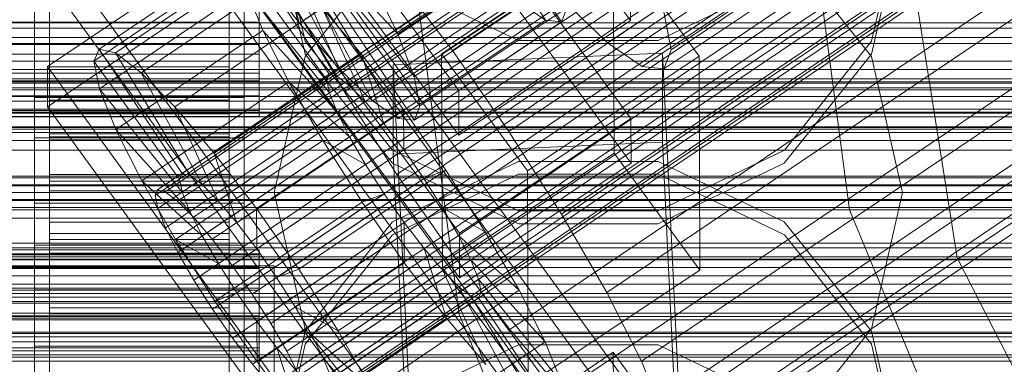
# Model space of a CAD drawing. Header units: millimetres. Extents: x -1970 to 61924, y -58230 to 6847.
# Tile 183 of 256: x 132 to 198, y -34286 to -34263. Entities that reach past the tile are written whole.
import ezdxf

# ---------------------------------------------------------------- set-up
doc = ezdxf.new("R2010")
doc.units = ezdxf.units.MM
for name, color, linetype, lineweight in [('COTAS_O', 1, 'Continuous', 0), ('COTAS_P', 1, 'Continuous', 0), ('frontal_briquetadora', 7, 'Continuous', 0), ('frontal_C01', 7, 'Continuous', 0), ('frontal_C02', 7, 'Continuous', 0), ('frontal_C03', 7, 'Continuous', 0), ('frontal_mezcladora', 7, 'Continuous', 0), ('frontal_secador', 7, 'Continuous', 0)]:
    doc.layers.add(name, color=color, linetype=linetype, lineweight=lineweight)
doc.dimstyles.new('R19_100', dxfattribs={"dimtxt": 250, "dimasz": 150, "dimexe": 150, "dimexo": 80, "dimgap": 100, "dimtad": 1, "dimtih": 1, "dimtoh": 1, "dimdsep": 46, "dimcen": 0.09, "dimadec": 0, "dimazin": 0, "dimtfac": 1, "dimtdec": 4, "dimtofl": 0, "dimtmove": 0, "dimatfit": 3, "dimfxl": 1, "dimtolj": 1, "dimtzin": 0, "dimarcsym": 0})

# ---------------------------------------------------------------- blocks, each defined once
blk = doc.blocks.new('DIM_R26_43')
at = {"layer": 'COTAS_P'}
for p, q in [((-1750, -34600), (-1600, -34555)), ((2600, -34600), (2450, -34555)), ((-1750, -35500), (-1750, -34600)), ((-1750, -34600), (2600, -34600)), ((-1750, -34600), (-1600, -34645)), ((2600, -34600), (2450, -34645)), ((2600, -35500), (2600, -34600))]:
    blk.add_line(p, q, dxfattribs=at)
blk.add_text('4350 P', height=250, dxfattribs=at).set_placement((425, -34500))
blk = doc.blocks.new('DIM_R26_46')
at = {"layer": 'COTAS_O'}
for p, q in [((-1725, -33700), (-1575, -33655)), ((1725, -33700), (1575, -33655)), ((-1725, -34400), (-1725, -33700)), ((-1725, -33700), (1725, -33700)), ((-1725, -33700), (-1575, -33745)), ((1725, -33700), (1575, -33745)), ((1725, -34400), (1725, -33700))]:
    blk.add_line(p, q, dxfattribs=at)
blk.add_text('3450 O', height=250, dxfattribs=at).set_placement((0, -33600))
blk = doc.blocks.new('DIM_R26_49')
at = {"layer": 'COTAS_O'}
for p, q in [((-650, -34200), (-500, -34155)), ((650, -34200), (500, -34155)), ((-650, -34900), (-650, -34200)), ((-650, -34200), (650, -34200)), ((-650, -34200), (-500, -34245)), ((650, -34200), (500, -34245)), ((650, -34900), (650, -34200))]:
    blk.add_line(p, q, dxfattribs=at)
blk.add_text('1300 O', height=250, dxfattribs=at).set_placement((0, -34100))

msp = doc.modelspace()

# ---------------------------------------------------------------- linework, layer by layer
at = {"layer": 'frontal_briquetadora'}
for p, q in [((149, -34255.753), (151.08, -34264.86)), ((188.92, -34264.86), (191, -34255.753)), ((151.08, -34265.737), (149, -34256.636)), ((191, -34256.636), (188.92, -34265.737)), ((156.906, -34258.582), (151.08, -34265.888)), ((188.92, -34265.888), (183.094, -34258.582)), ((156.907, -34260.779), (165.327, -34264.821)), ((174.673, -34264.821), (183.093, -34260.779)), ((-160, -34265.027), (200, -34265.027)), ((151.08, -34264.86), (156.906, -34272.168)), ((165.327, -34264.821), (174.673, -34264.821)), ((183.094, -34272.168), (188.92, -34264.86)), ((151.08, -34265.888), (149, -34275)), ((156.907, -34273.035), (151.08, -34265.737)), ((188.92, -34265.737), (183.093, -34273.035)), ((191, -34275), (188.92, -34265.888)), ((200, -34268.884), (-160, -34268.884)), ((156.906, -34272.168), (165.326, -34276.228)), ((174.674, -34276.228), (183.094, -34272.168)), ((165.327, -34272.915), (156.907, -34276.965)), ((165.327, -34277.085), (156.907, -34273.035)), ((174.673, -34272.915), (165.327, -34272.915)), ((183.093, -34276.965), (174.673, -34272.915)), ((183.093, -34273.035), (174.673, -34277.085)), ((156.906, -34277.832), (165.326, -34273.772)), ((165.326, -34273.772), (174.674, -34273.772)), ((174.674, -34273.772), (183.094, -34277.832)), ((200, -34275), (-160, -34275)), ((149, -34275), (131, -34275)), ((151.08, -34284.112), (149, -34275)), ((191, -34275), (188.92, -34284.112)), ((200, -34275), (191, -34275)), ((165.326, -34276.228), (174.674, -34276.228)), ((156.907, -34276.965), (151.08, -34284.263)), ((174.673, -34277.085), (165.327, -34277.085)), ((188.92, -34284.263), (183.093, -34276.965)), ((151.08, -34285.14), (156.906, -34277.832)), ((183.094, -34277.832), (188.92, -34285.14)), ((200, -34281.116), (-160, -34281.116)), ((151.08, -34284.263), (149, -34293.364)), ((156.906, -34291.418), (151.08, -34284.112)), ((188.92, -34284.112), (183.094, -34291.418)), ((191, -34293.364), (188.92, -34284.263)), ((-160, -34284.973), (200, -34284.973)), ((149, -34294.247), (151.08, -34285.14)), ((156.907, -34289.221), (165.327, -34285.179)), ((165.327, -34285.179), (174.673, -34285.179)), ((174.673, -34285.179), (183.093, -34289.221)), ((188.92, -34285.14), (191, -34294.247))]:
    msp.add_line(p, q, dxfattribs=at)
at = {"layer": 'frontal_C01'}
for p, q in [((141.045, -34275.202), (354.844, -34130.973)), ((141.218, -34274.815), (355.017, -34130.587)), ((141.731, -34274.939), (355.53, -34130.711)), ((142.549, -34275.565), (356.348, -34131.336)), ((141.224, -34276.072), (355.022, -34131.843)), ((143.617, -34276.649), (357.415, -34132.421)), ((141.742, -34277.366), (355.541, -34133.138)), ((144.861, -34278.119), (358.659, -34133.89)), ((142.565, -34278.996), (356.363, -34134.768)), ((359.995, -34135.645), (146.196, -34279.873)), ((143.635, -34280.852), (357.434, -34136.624)), ((147.533, -34281.793), (361.332, -34137.564)), ((144.881, -34282.806), (358.68, -34138.578)), ((148.779, -34283.747), (362.578, -34139.518)), ((146.218, -34284.726), (360.017, -34140.498)), ((149.85, -34285.602), (363.648, -34141.374)), ((345.231, -34141.17), (160.922, -34265.504)), ((147.554, -34286.48), (361.352, -34142.252)), ((150.672, -34287.233), (364.471, -34143.005)), ((148.798, -34287.95), (362.596, -34143.721)), ((151.191, -34288.527), (364.989, -34144.299)), ((153.694, -34268.268), (338.003, -34143.933)), ((149.865, -34289.034), (363.664, -34144.806)), ((150.683, -34289.659), (364.482, -34145.431)), ((151.196, -34289.783), (364.995, -34145.555)), ((151.369, -34289.397), (365.168, -34145.169)), ((164.693, -34270.922), (349.002, -34146.587)), ((157.211, -34273.783), (341.52, -34149.448)), ((168.21, -34276.437), (352.519, -34152.103)), ((160.982, -34279.201), (345.291, -34154.866)), ((171.232, -34281.674), (355.541, -34157.34)), ((164.752, -34284.152), (349.061, -34159.817)), ((173.554, -34286.276), (357.863, -34161.941)), ((168.263, -34288.299), (352.572, -34163.964)), ((175.016, -34289.929), (359.326, -34165.594)), ((171.275, -34291.359), (355.584, -34167.025)), ((175.521, -34292.384), (359.83, -34168.049)), ((173.584, -34293.124), (357.893, -34168.79)), ((175.032, -34293.474), (359.341, -34169.139)), ((145.277, -34250.21), (172.809, -34288.064)), ((172.821, -34290.76), (145.289, -34252.906)), ((161.341, -34295.801), (133.809, -34257.946)), ((137.313, -34265.395), (147.143, -34258.764)), ((147.143, -34258.764), (152.686, -34267.079)), ((133.847, -34266.574), (145.315, -34258.838)), ((138.396, -34265.656), (148.226, -34259.025)), ((145.315, -34258.838), (172.847, -34296.692)), ((148.226, -34259.025), (153.199, -34267.203)), ((133, -34306.231), (133, -34260.008)), ((136.948, -34266.21), (146.777, -34259.579)), ((146.777, -34259.579), (152.513, -34267.465)), ((147, -34260.008), (147, -34306.231)), ((133.821, -34260.642), (161.353, -34298.497)), ((140.123, -34266.977), (149.953, -34260.345)), ((149.953, -34260.345), (154.017, -34267.828)), ((157.152, -34260.553), (160.922, -34265.504)), ((137.325, -34268.047), (147.155, -34261.415)), ((147.155, -34261.415), (152.692, -34268.335)), ((147.155, -34261.415), (148.249, -34264.148)), ((145.327, -34261.534), (133.859, -34269.27)), ((172.859, -34299.388), (145.327, -34261.534)), ((133, -34262.704), (133, -34308.927)), ((142.377, -34269.266), (152.207, -34262.635)), ((147, -34308.927), (147, -34262.704)), ((154.833, -34265.737), (152.207, -34262.635)), ((152.207, -34262.635), (155.085, -34268.913)), ((153.694, -34268.268), (150.672, -34263.031)), ((138.419, -34270.779), (148.249, -34264.148)), ((148.249, -34264.148), (153.21, -34269.629)), ((148.249, -34264.148), (149.985, -34267.59)), ((136.948, -34266.21), (137.313, -34265.395)), ((142.856, -34273.71), (137.313, -34265.395)), ((137.313, -34265.395), (138.396, -34265.656)), ((143.369, -34273.834), (138.396, -34265.656)), ((138.396, -34265.656), (140.123, -34266.977)), ((145.003, -34272.368), (154.833, -34265.737)), ((157.653, -34269.44), (154.833, -34265.737)), ((154.833, -34265.737), (156.329, -34270.382)), ((160.922, -34265.504), (164.693, -34270.922)), ((133.859, -34269.27), (133.847, -34266.574)), ((161.379, -34304.428), (133.847, -34266.574)), ((142.683, -34274.096), (136.948, -34266.21)), ((137.325, -34268.047), (136.948, -34266.21)), ((144.188, -34274.46), (140.123, -34266.977)), ((140.123, -34266.977), (142.377, -34269.266)), ((152.686, -34267.079), (142.856, -34273.71)), ((153.199, -34267.203), (143.369, -34273.834)), ((152.513, -34267.465), (152.686, -34267.079)), ((152.686, -34267.079), (153.199, -34267.203)), ((153.199, -34267.203), (154.017, -34267.828)), ((140.156, -34274.221), (149.985, -34267.59)), ((152.513, -34267.465), (142.683, -34274.096)), ((154.017, -34267.828), (144.188, -34274.46)), ((149.985, -34267.59), (154.033, -34271.26)), ((149.985, -34267.59), (152.246, -34271.507)), ((152.692, -34268.335), (152.513, -34267.465)), ((154.017, -34267.828), (155.085, -34268.913)), ((133, -34271.332), (133, -34268.636)), ((133, -34268.636), (147, -34268.636)), ((133, -34314.858), (133, -34268.636)), ((142.862, -34274.966), (137.325, -34268.047)), ((138.419, -34270.779), (137.325, -34268.047)), ((152.692, -34268.335), (142.862, -34274.966)), ((147, -34268.636), (147, -34271.332)), ((147, -34268.636), (147, -34314.858)), ((153.21, -34269.629), (152.692, -34268.335)), ((157.211, -34273.783), (153.694, -34268.268)), ((133.859, -34269.27), (161.391, -34307.125)), ((134, -34278.819), (134, -34268.82)), ((134, -34268.82), (134, -34269.412)), ((134, -34268.82), (146, -34268.82)), ((134, -34269.522), (134, -34268.82)), ((145.255, -34275.544), (142.377, -34269.266)), ((142.377, -34269.266), (145.003, -34272.368)), ((155.085, -34268.913), (145.255, -34275.544)), ((146, -34269.412), (146, -34268.82)), ((146, -34268.82), (146, -34278.819)), ((146, -34268.82), (146, -34269.522)), ((155.085, -34268.913), (156.329, -34270.382)), ((134, -34279.1), (134, -34269.412)), ((134, -34269.412), (134, -34271.259)), ((134, -34269.412), (146, -34269.412)), ((134, -34279.152), (134, -34269.522)), ((134, -34269.522), (146, -34269.522)), ((134, -34271.471), (134, -34269.522)), ((153.21, -34269.629), (143.38, -34276.261)), ((146, -34271.259), (146, -34269.412)), ((146, -34269.412), (146, -34279.1)), ((146, -34269.522), (146, -34279.152)), ((146, -34269.522), (146, -34271.471)), ((157.653, -34269.44), (147.823, -34276.071)), ((154.033, -34271.26), (153.21, -34269.629)), ((157.665, -34272.136), (157.653, -34269.44)), ((160.474, -34273.493), (157.653, -34269.44)), ((156.329, -34270.382), (146.499, -34277.013)), ((156.329, -34270.382), (157.665, -34272.136)), ((134, -34279.974), (134, -34271.259)), ((134, -34271.259), (134, -34274.234)), ((134, -34271.259), (146, -34271.259)), ((143.38, -34276.261), (138.419, -34270.779)), ((140.156, -34274.221), (138.419, -34270.779)), ((154.033, -34271.26), (144.203, -34277.891)), ((146, -34274.234), (146, -34271.259)), ((146, -34271.259), (146, -34279.974)), ((155.103, -34273.116), (154.033, -34271.26)), ((164.693, -34270.922), (168.21, -34276.437)), ((147, -34271.332), (133, -34271.332)), ((133, -34271.332), (133, -34317.555)), ((134, -34280.075), (134, -34271.471)), ((134, -34271.471), (146, -34271.471)), ((134, -34274.535), (134, -34271.471)), ((142.416, -34278.139), (152.246, -34271.507)), ((146, -34271.471), (146, -34280.075)), ((146, -34271.471), (146, -34274.535)), ((147, -34317.555), (147, -34271.332)), ((152.246, -34271.507), (155.103, -34273.116)), ((152.246, -34271.507), (154.877, -34275.633)), ((146.499, -34277.013), (145.003, -34272.368)), ((145.003, -34272.368), (147.823, -34276.071)), ((147.835, -34278.768), (157.665, -34272.136)), ((157.665, -34272.136), (159.001, -34274.056)), ((155.103, -34273.116), (145.274, -34279.747)), ((156.35, -34275.07), (155.103, -34273.116)), ((142.856, -34273.71), (142.683, -34274.096)), ((143.369, -34273.834), (142.856, -34273.71)), ((144.188, -34274.46), (143.369, -34273.834)), ((150.644, -34280.124), (160.474, -34273.493)), ((160.982, -34279.201), (157.211, -34273.783)), ((160.474, -34273.493), (159.001, -34274.056)), ((163.105, -34277.619), (160.474, -34273.493)), ((134, -34281.384), (134, -34274.234)), ((134, -34274.234), (134, -34278.135)), ((134, -34274.234), (146, -34274.234)), ((134, -34281.526), (134, -34274.535)), ((134, -34274.535), (146, -34274.535)), ((134, -34278.503), (134, -34274.535)), ((144.203, -34277.891), (140.156, -34274.221)), ((142.416, -34278.139), (140.156, -34274.221)), ((142.683, -34274.096), (142.862, -34274.966)), ((145.255, -34275.544), (144.188, -34274.46)), ((146, -34278.135), (146, -34274.234)), ((146, -34274.234), (146, -34281.384)), ((146, -34274.535), (146, -34281.526)), ((146, -34274.535), (146, -34278.503)), ((159.001, -34274.056), (149.171, -34280.687)), ((159.001, -34274.056), (160.247, -34276.01)), ((141.045, -34275.202), (141.218, -34274.815)), ((141.224, -34276.072), (141.045, -34275.202)), ((141.218, -34274.815), (141.731, -34274.939)), ((141.731, -34274.939), (142.549, -34275.565)), ((142.862, -34274.966), (143.38, -34276.261)), ((156.35, -34275.07), (146.52, -34281.701)), ((154.877, -34275.633), (156.35, -34275.07)), ((157.686, -34276.99), (156.35, -34275.07)), ((142.549, -34275.565), (143.617, -34276.649)), ((145.047, -34282.264), (154.877, -34275.633)), ((146.499, -34277.013), (145.255, -34275.544)), ((154.877, -34275.633), (157.698, -34279.686)), ((141.742, -34277.366), (141.224, -34276.072)), ((143.38, -34276.261), (144.203, -34277.891)), ((147.823, -34276.071), (147.835, -34278.768)), ((147.823, -34276.071), (150.644, -34280.124)), ((160.247, -34276.01), (150.417, -34282.642)), ((163.105, -34277.619), (160.247, -34276.01)), ((160.247, -34276.01), (161.318, -34277.866)), ((168.21, -34276.437), (171.232, -34281.674)), ((143.617, -34276.649), (144.861, -34278.119)), ((147.835, -34278.768), (146.499, -34277.013)), ((157.686, -34276.99), (147.856, -34283.621)), ((157.698, -34279.686), (157.686, -34276.99)), ((159.022, -34278.744), (157.686, -34276.99)), ((142.565, -34278.996), (141.742, -34277.366)), ((161.318, -34277.866), (151.488, -34284.497)), ((153.275, -34284.25), (163.105, -34277.619)), ((165.365, -34281.536), (161.318, -34277.866)), ((161.318, -34277.866), (162.14, -34279.497)), ((165.365, -34281.536), (163.105, -34277.619)), ((134, -34283.232), (134, -34278.135)), ((134, -34278.135), (134, -34282.696)), ((134, -34278.135), (146, -34278.135)), ((134, -34283.406), (134, -34278.503)), ((134, -34278.503), (146, -34278.503)), ((134, -34283.107), (134, -34278.503)), ((145.274, -34279.747), (142.416, -34278.139)), ((145.047, -34282.264), (142.416, -34278.139)), ((144.203, -34277.891), (145.274, -34279.747)), ((144.861, -34278.119), (146.196, -34279.873)), ((146, -34282.696), (146, -34278.135)), ((146, -34278.135), (146, -34283.232)), ((146, -34278.503), (146, -34283.406)), ((146, -34278.503), (146, -34283.107)), ((-148, -34278.819), (148, -34278.819)), ((-148, -34279.1), (148, -34279.1)), ((-148, -34279.152), (148, -34279.152)), ((134, -34279.1), (134, -34278.819)), ((146, -34278.819), (134, -34278.819)), ((134, -34278.819), (134, -34279.152)), ((134, -34279.974), (134, -34279.1)), ((146, -34279.1), (134, -34279.1)), ((146, -34279.152), (134, -34279.152)), ((134, -34279.152), (134, -34280.075)), ((143.635, -34280.852), (142.565, -34278.996)), ((146, -34278.819), (146, -34279.1)), ((146, -34279.152), (146, -34278.819)), ((146, -34279.1), (146, -34279.974)), ((146, -34280.075), (146, -34279.152)), ((149.171, -34280.687), (147.835, -34278.768)), ((148, -34279.1), (148, -34278.819)), ((148, -34278.819), (148, -34279.152)), ((148, -34279.974), (148, -34279.1)), ((148, -34279.152), (148, -34280.075)), ((159.022, -34278.744), (149.192, -34285.375)), ((160.518, -34283.389), (159.022, -34278.744)), ((160.266, -34280.213), (159.022, -34278.744)), ((145.274, -34279.747), (146.52, -34281.701)), ((147.868, -34286.317), (157.698, -34279.686)), ((162.14, -34279.497), (152.311, -34286.128)), ((157.698, -34279.686), (160.518, -34283.389)), ((164.752, -34284.152), (160.982, -34279.201)), ((167.102, -34284.978), (162.14, -34279.497)), ((162.14, -34279.497), (162.659, -34280.791)), ((-148, -34279.974), (148, -34279.974)), ((-148, -34280.075), (148, -34280.075)), ((134, -34281.384), (134, -34279.974)), ((146, -34279.974), (134, -34279.974)), ((146, -34280.075), (134, -34280.075)), ((134, -34280.075), (134, -34281.526)), ((146, -34279.974), (146, -34281.384)), ((146, -34281.526), (146, -34280.075)), ((146.196, -34279.873), (147.533, -34281.793)), ((148, -34281.384), (148, -34279.974)), ((148, -34280.075), (148, -34281.526)), ((149.171, -34280.687), (150.644, -34280.124)), ((160.266, -34280.213), (150.436, -34286.844)), ((150.644, -34280.124), (153.275, -34284.25)), ((163.144, -34286.491), (160.266, -34280.213)), ((161.333, -34281.298), (160.266, -34280.213)), ((144.881, -34282.806), (143.635, -34280.852)), ((150.417, -34282.642), (149.171, -34280.687)), ((162.659, -34280.791), (152.829, -34287.422)), ((168.196, -34287.711), (162.659, -34280.791)), ((162.659, -34280.791), (162.837, -34281.661)), ((-148, -34281.384), (148, -34281.384)), ((-148, -34281.526), (148, -34281.526)), ((134, -34283.232), (134, -34281.384)), ((146, -34281.384), (134, -34281.384)), ((146, -34281.526), (134, -34281.526)), ((134, -34281.526), (134, -34283.406)), ((146.52, -34281.701), (145.047, -34282.264)), ((146, -34281.384), (146, -34283.232)), ((146, -34283.406), (146, -34281.526)), ((146.52, -34281.701), (147.856, -34283.621)), ((147.533, -34281.793), (148.779, -34283.747)), ((148, -34283.232), (148, -34281.384)), ((148, -34281.526), (148, -34283.406)), ((161.333, -34281.298), (151.503, -34287.929)), ((162.837, -34281.661), (153.008, -34288.292)), ((155.535, -34288.167), (165.365, -34281.536)), ((165.397, -34288.781), (161.333, -34281.298)), ((162.151, -34281.923), (161.333, -34281.298)), ((162.837, -34281.661), (162.664, -34282.047)), ((168.573, -34289.547), (162.837, -34281.661)), ((167.102, -34284.978), (165.365, -34281.536)), ((171.232, -34281.674), (173.554, -34286.276)), ((147.868, -34286.317), (145.047, -34282.264)), ((162.151, -34281.923), (152.321, -34288.554)), ((162.664, -34282.047), (152.835, -34288.678)), ((167.125, -34290.101), (162.151, -34281.923)), ((162.664, -34282.047), (162.151, -34281.923)), ((168.208, -34290.362), (162.664, -34282.047)), ((134, -34282.696), (134, -34285.392)), ((146, -34282.696), (134, -34282.696)), ((134, -34282.696), (134, -34287.606)), ((134, -34285.587), (134, -34283.107)), ((134, -34283.107), (146, -34283.107)), ((134, -34288.031), (134, -34283.107)), ((146.218, -34284.726), (144.881, -34282.806)), ((146, -34285.392), (146, -34282.696)), ((146, -34287.606), (146, -34282.696)), ((146, -34283.107), (146, -34285.587)), ((146, -34283.107), (146, -34288.031)), ((151.488, -34284.497), (150.417, -34282.642)), ((150.417, -34282.642), (153.275, -34284.25)), ((-148, -34283.232), (148, -34283.232)), ((-148, -34283.406), (148, -34283.406)), ((134, -34285.392), (134, -34283.232)), ((146, -34283.232), (134, -34283.232)), ((146, -34283.406), (134, -34283.406)), ((134, -34283.406), (134, -34285.587)), ((146, -34283.232), (146, -34285.392)), ((146, -34285.587), (146, -34283.406)), ((147.856, -34283.621), (147.868, -34286.317)), ((147.856, -34283.621), (149.192, -34285.375)), ((148, -34285.392), (148, -34283.232)), ((148, -34283.406), (148, -34285.587)), ((148.779, -34283.747), (149.85, -34285.602)), ((150.688, -34290.02), (160.518, -34283.389)), ((160.518, -34283.389), (163.144, -34286.491)), ((153.275, -34284.25), (155.535, -34288.167)), ((168.263, -34288.299), (164.752, -34284.152)), ((147.554, -34286.48), (146.218, -34284.726)), ((152.311, -34286.128), (151.488, -34284.497)), ((151.488, -34284.497), (155.535, -34288.167)), ((157.272, -34291.609), (167.102, -34284.978)), ((168.196, -34287.711), (167.102, -34284.978)), ((148, -34285.392), (-148, -34285.392)), ((-148, -34285.587), (148, -34285.587)), ((134, -34285.392), (146, -34285.392)), ((134, -34287.718), (134, -34285.392)), ((146, -34285.587), (134, -34285.587)), ((134, -34285.587), (134, -34287.919)), ((146, -34285.392), (146, -34287.718)), ((146, -34287.919), (146, -34285.587)), ((148, -34287.718), (148, -34285.392)), ((148, -34285.587), (148, -34287.919)), ((149.192, -34285.375), (150.688, -34290.02)), ((149.192, -34285.375), (150.436, -34286.844)), ((149.85, -34285.602), (150.672, -34287.233)), ((160.19, -34293.415), (171.658, -34285.678)), ((171.658, -34285.678), (171.715, -34298.62)), ((171.658, -34285.678), (177.394, -34293.565)), ((150.688, -34290.02), (147.868, -34286.317)), ((152.829, -34287.422), (152.311, -34286.128)), ((152.311, -34286.128), (157.272, -34291.609)), ((173.554, -34286.276), (175.016, -34289.929)), ((148.798, -34287.95), (147.554, -34286.48))]:
    msp.add_line(p, q, dxfattribs=at)
at = {"layer": 'frontal_C02'}
for p, q in [((171.275, -34264.976), (355.584, -34141.721)), ((175.521, -34265.438), (359.83, -34142.184)), ((173.584, -34266.564), (357.893, -34143.309)), ((175.032, -34266.721), (359.341, -34143.467)), ((172.821, -34263.491), (145.289, -34225.968)), ((161.341, -34268.179), (133.809, -34230.657)), ((133, -34278.518), (133, -34232.699)), ((145.315, -34232.525), (172.847, -34270.048)), ((147, -34232.699), (147, -34278.518)), ((133.821, -34233.637), (161.353, -34271.16)), ((133, -34235.68), (133, -34281.498)), ((172.859, -34273.028), (145.327, -34235.506)), ((147, -34281.498), (147, -34235.68)), ((161.379, -34277.717), (133.847, -34240.194)), ((133, -34288.055), (133, -34242.237)), ((147, -34242.237), (147, -34288.055)), ((133.859, -34243.175), (161.391, -34280.697)), ((133, -34245.217), (133, -34291.036)), ((147, -34291.036), (147, -34245.217)), ((167.125, -34263.468), (162.151, -34255.208)), ((168.208, -34263.586), (162.664, -34255.264)), ((150.688, -34263.662), (160.518, -34257.088)), ((157.272, -34264.379), (167.102, -34257.805)), ((160.19, -34265.722), (171.658, -34258.052)), ((171.658, -34258.052), (171.715, -34272.359)), ((171.658, -34258.052), (177.394, -34265.87)), ((149.192, -34258.76), (150.688, -34263.662)), ((152.311, -34259.099), (157.272, -34264.379)), ((150.688, -34263.662), (147.868, -34260.011)), ((134, -34260.137), (134, -34265.077)), ((146, -34265.077), (146, -34260.137)), ((150.436, -34260.188), (153.314, -34266.678)), ((152.829, -34260.449), (158.366, -34267.228)), ((153.314, -34266.678), (163.144, -34260.105)), ((158.366, -34267.228), (168.196, -34260.655)), ((172.809, -34260.51), (161.341, -34268.179)), ((172.821, -34263.491), (172.809, -34260.51)), ((134, -34261.281), (134, -34263.595)), ((146, -34263.595), (146, -34261.281)), ((148, -34261.281), (148, -34263.595)), ((151.503, -34261.219), (155.567, -34268.854)), ((153.008, -34261.383), (158.743, -34269.2)), ((155.535, -34260.846), (157.272, -34264.379)), ((134, -34266.576), (134, -34261.689)), ((146, -34261.689), (146, -34266.576)), ((152.321, -34261.782), (157.295, -34270.042)), ((152.835, -34261.838), (158.378, -34270.16)), ((171.275, -34264.976), (168.263, -34262.067)), ((155.567, -34268.854), (165.397, -34262.281)), ((158.743, -34269.2), (168.573, -34262.627)), ((165.397, -34262.281), (167.125, -34263.468)), ((168.208, -34263.586), (168.573, -34262.627)), ((134, -34265.091), (134, -34262.885)), ((134, -34262.885), (134, -34265.077)), ((146, -34265.077), (146, -34262.885)), ((146, -34262.885), (146, -34265.091)), ((148, -34265.091), (148, -34262.885)), ((175.016, -34262.802), (175.521, -34265.438)), ((-148, -34263.595), (148, -34263.595)), ((134, -34263.595), (134, -34266.576)), ((146, -34263.595), (134, -34263.595)), ((134, -34263.595), (134, -34265.728)), ((146, -34266.576), (146, -34263.595)), ((146, -34265.728), (146, -34263.595)), ((148, -34263.595), (148, -34265.728)), ((153.314, -34266.678), (150.688, -34263.662)), ((157.295, -34270.042), (167.125, -34263.468)), ((158.378, -34270.16), (168.208, -34263.586)), ((161.353, -34271.16), (172.821, -34263.491)), ((167.125, -34263.468), (168.208, -34263.586)), ((157.272, -34264.379), (158.366, -34267.228)), ((-148, -34265.091), (148, -34265.091)), ((134, -34265.077), (134, -34269.733)), ((134, -34265.077), (146, -34265.077)), ((134, -34267.012), (134, -34265.091)), ((134, -34265.091), (134, -34269.733)), ((146, -34265.091), (134, -34265.091)), ((146, -34269.733), (146, -34265.077)), ((146, -34269.733), (146, -34265.091)), ((146, -34265.091), (146, -34267.012)), ((148, -34267.012), (148, -34265.091)), ((173.584, -34266.564), (171.275, -34264.976)), ((-148, -34265.728), (148, -34265.728)), ((134, -34265.728), (134, -34271.077)), ((146, -34265.728), (134, -34265.728)), ((134, -34265.728), (134, -34267.532)), ((146, -34271.077), (146, -34265.728)), ((146, -34267.532), (146, -34265.728)), ((148, -34265.728), (148, -34267.532)), ((156.962, -34266.456), (174.943, -34265.663)), ((160.247, -34280.028), (160.19, -34265.722)), ((165.926, -34273.539), (160.19, -34265.722)), ((177.394, -34265.87), (165.926, -34273.539)), ((174.943, -34265.663), (174.943, -34271.625)), ((174.943, -34265.663), (177.811, -34324.929)), ((175.521, -34265.438), (175.032, -34266.721)), ((177.451, -34280.176), (177.394, -34265.87)), ((134, -34266.576), (146, -34266.576)), ((134, -34271.077), (134, -34266.576)), ((146, -34266.576), (146, -34271.077)), ((155.567, -34268.854), (153.314, -34266.678)), ((156.962, -34272.418), (156.962, -34266.456)), ((159.83, -34325.721), (156.962, -34266.456)), ((175.032, -34266.721), (173.584, -34266.564)), ((-148, -34267.012), (148, -34267.012)), ((134, -34268.517), (134, -34267.012)), ((134, -34267.012), (134, -34273.788)), ((146, -34267.012), (134, -34267.012)), ((146, -34273.788), (146, -34267.012)), ((146, -34267.012), (146, -34268.517)), ((148, -34268.517), (148, -34267.012)), ((158.366, -34267.228), (158.743, -34269.2)), ((450, -34267.581), (-450, -34267.581)), ((-148, -34267.532), (148, -34267.532)), ((134, -34267.532), (134, -34274.886)), ((146, -34267.532), (134, -34267.532)), ((134, -34267.532), (134, -34268.885)), ((146, -34274.886), (146, -34267.532)), ((146, -34268.885), (146, -34267.532)), ((148, -34267.532), (148, -34268.885)), ((-148, -34268.517), (148, -34268.517)), ((134, -34269.504), (134, -34268.517)), ((134, -34268.517), (134, -34276.966)), ((146, -34268.517), (134, -34268.517)), ((146, -34276.966), (146, -34268.517)), ((146, -34268.517), (146, -34269.504)), ((148, -34269.504), (148, -34268.517)), ((161.341, -34268.179), (161.353, -34271.16)), ((-148, -34268.885), (148, -34268.885)), ((134, -34268.885), (134, -34277.742)), ((146, -34268.885), (134, -34268.885)), ((134, -34268.885), (134, -34269.694)), ((146, -34277.742), (146, -34268.885)), ((146, -34269.694), (146, -34268.885)), ((148, -34268.885), (148, -34269.694)), ((157.295, -34270.042), (155.567, -34268.854)), ((158.743, -34269.2), (158.378, -34270.16)), ((-148, -34269.504), (148, -34269.504)), ((-148, -34269.694), (148, -34269.694)), ((-148, -34269.906), (148, -34269.906)), ((134, -34269.906), (134, -34269.504)), ((134, -34269.504), (134, -34279.049)), ((146, -34269.504), (134, -34269.504)), ((134, -34269.694), (134, -34279.451)), ((146, -34269.694), (134, -34269.694)), ((134, -34269.694), (134, -34269.906)), ((134, -34269.733), (134, -34273.788)), ((134, -34269.733), (146, -34269.733)), ((134, -34269.906), (134, -34279.897)), ((146, -34269.906), (134, -34269.906)), ((146, -34279.049), (146, -34269.504)), ((146, -34269.504), (146, -34269.906)), ((146, -34279.451), (146, -34269.694)), ((146, -34269.906), (146, -34269.694)), ((146, -34273.788), (146, -34269.733)), ((146, -34279.897), (146, -34269.906)), ((148, -34269.906), (148, -34269.504)), ((148, -34269.694), (148, -34269.906)), ((158.378, -34270.16), (157.295, -34270.042)), ((172.847, -34270.048), (161.379, -34277.717)), ((172.859, -34273.028), (172.847, -34270.048)), ((134, -34271.077), (146, -34271.077)), ((134, -34274.886), (134, -34271.077)), ((146, -34271.077), (146, -34274.886)), ((174.943, -34271.625), (156.962, -34272.418)), ((177.811, -34330.891), (174.943, -34271.625)), ((159.83, -34331.684), (156.962, -34272.418)), ((171.715, -34272.359), (160.247, -34280.028)), ((177.451, -34280.176), (171.715, -34272.359)), ((161.391, -34280.697), (172.859, -34273.028)), ((134, -34273.788), (134, -34276.966)), ((134, -34273.788), (146, -34273.788)), ((146, -34276.966), (146, -34273.788)), ((165.926, -34273.539), (165.983, -34287.845)), ((134, -34274.886), (146, -34274.886)), ((134, -34277.742), (134, -34274.886)), ((146, -34274.886), (146, -34277.742)), ((133, -34290.021), (133, -34275.714)), ((133, -34275.714), (147, -34275.714)), ((133, -34285.26), (133, -34275.714)), ((147, -34275.714), (147, -34290.021)), ((147, -34275.714), (147, -34285.26)), ((134, -34276.966), (134, -34279.049)), ((134, -34276.966), (146, -34276.966)), ((146, -34279.049), (146, -34276.966)), ((134, -34277.742), (146, -34277.742)), ((134, -34279.451), (134, -34277.742)), ((146, -34277.742), (146, -34279.451)), ((161.379, -34277.717), (161.391, -34280.697)), ((147, -34278.518), (133, -34278.518)), ((133, -34278.518), (133, -34281.498)), ((147, -34281.498), (147, -34278.518)), ((134, -34279.049), (134, -34279.897)), ((134, -34279.049), (146, -34279.049)), ((146, -34279.897), (146, -34279.049)), ((-450, -34279.503), (450, -34279.503)), ((134, -34279.451), (146, -34279.451)), ((134, -34279.897), (134, -34279.451)), ((146, -34279.451), (146, -34279.897)), ((131, -34279.887), (149, -34279.887)), ((134, -34279.897), (146, -34279.897)), ((149, -34279.887), (149, -34285.848)), ((149, -34279.887), (149, -34325.324)), ((160.247, -34280.028), (165.983, -34287.845)), ((165.983, -34287.845), (177.451, -34280.176)), ((133, -34281.498), (147, -34281.498)), ((147, -34285.26), (133, -34285.26)), ((133, -34285.26), (133, -34299.566)), ((147, -34299.566), (147, -34285.26)), ((149, -34285.848), (131, -34285.848)), ((149, -34331.285), (149, -34285.848))]:
    msp.add_line(p, q, dxfattribs=at)
at = {"layer": 'frontal_C03'}
for p, q in [((-1500, -34264.006), (1500, -34264.006)), ((-1500, -34264.619), (1500, -34264.619)), ((-1500, -34266.207), (1500, -34266.207)), ((-1500, -34266.757), (1500, -34266.757)), ((-1250, -34267.689), (1250, -34267.689)), ((-1500, -34268.12), (1500, -34268.12)), ((-1500, -34268.569), (1500, -34268.569)), ((-1500, -34269.615), (1500, -34269.615)), ((-1500, -34269.933), (1500, -34269.933)), ((-1250, -34269.42), (1250, -34269.42)), ((-1500, -34270.59), (1500, -34270.59)), ((-1500, -34270.754), (1500, -34270.754)), ((-1500, -34270.979), (1500, -34270.979)), ((1250, -34270.635), (-1250, -34270.635)), ((1250, -34271.516), (-1250, -34271.516)), ((1250, -34272.17), (-1250, -34272.17)), ((-1250, -34273.9), (1250, -34273.9)), ((1250, -34274.477), (-1250, -34274.477)), ((-1250, -34275.453), (1250, -34275.453)), ((-1250, -34275.534), (1250, -34275.534)), ((1250, -34278.387), (-1250, -34278.387)), ((-1250, -34279.3), (1250, -34279.3)), ((1250, -34279.444), (-1250, -34279.444)), ((-1250, -34280.567), (1250, -34280.567)), ((1250, -34281.751), (-1250, -34281.751)), ((1250, -34282.405), (-1250, -34282.405)), ((1250, -34283.286), (-1250, -34283.286)), ((-1250, -34283.52), (1250, -34283.52)), ((-1250, -34284.416), (1250, -34284.416)), ((-1250, -34286.272), (1250, -34286.272))]:
    msp.add_line(p, q, dxfattribs=at)
at = {"layer": 'frontal_mezcladora'}
for p, q in [((161.361, -34283.129), (157, -34250)), ((187.441, -34276.141), (184, -34250)), ((194.65, -34279.357), (190, -34250)), ((197.531, -34300.5), (187.441, -34276.141)), ((208.143, -34305.84), (194.65, -34279.357)), ((174.149, -34314), (161.361, -34283.129))]:
    msp.add_line(p, q, dxfattribs=at)
at = {"layer": 'frontal_secador'}
for p, q in [((-1250, -34263.65), (1250, -34263.65)), ((1250, -34264), (-1250, -34264)), ((1250, -34267.382), (-1250, -34267.382)), ((-1250, -34268), (1250, -34268)), ((1250, -34269.689), (-1250, -34269.689)), ((1250, -34274), (-1250, -34274)), ((1250, -34274.545), (-1250, -34274.545)), ((1250, -34276), (-1250, -34276)), ((1250, -34276.144), (-1250, -34276.144)), ((1250, -34276.709), (-1250, -34276.709)), ((1250, -34278.686), (-1250, -34278.686)), ((1250, -34280), (-1250, -34280)), ((1320, -34282), (-1320, -34282)), ((1320, -34282.273), (-1320, -34282.273)), ((1250, -34282), (-1250, -34282)), ((1320, -34283.072), (-1320, -34283.072)), ((1320, -34284.343), (-1320, -34284.343)), ((1250, -34284.651), (-1250, -34284.651)), ((1320, -34286), (-1320, -34286)), ((1250, -34285.859), (-1250, -34285.859)), ((-1250, -34286), (1250, -34286))]:
    msp.add_line(p, q, dxfattribs=at)

# ---------------------------------------------------------------- dimensions: what is measured, and where the dimension line sits
at = {"layer": 'COTAS_O'}
for p1, p2, picture, middle in [((-1725, -34400), (1725, -34400), 'DIM_R26_46', (0, -33700)), ((-650, -34900), (650, -34900), 'DIM_R26_49', (0, -34200))]:
    dim = msp.add_aligned_dim(p1=p1, p2=p2, distance=700, text='<> O', dimstyle='R19_100', dxfattribs=at)
    dim.commit()
    dim.dimension.update_dxf_attribs({"geometry": picture, "text_midpoint": middle})
at = {"layer": 'COTAS_P'}
dim = msp.add_aligned_dim(p1=(-1750, -35500), p2=(2600, -35500), distance=900, text='<> P', dimstyle='R19_100', dxfattribs=at)
dim.commit()
dim.dimension.update_dxf_attribs({"geometry": 'DIM_R26_43', "text_midpoint": (425, -34600)})

doc.saveas('drawing.dxf')
